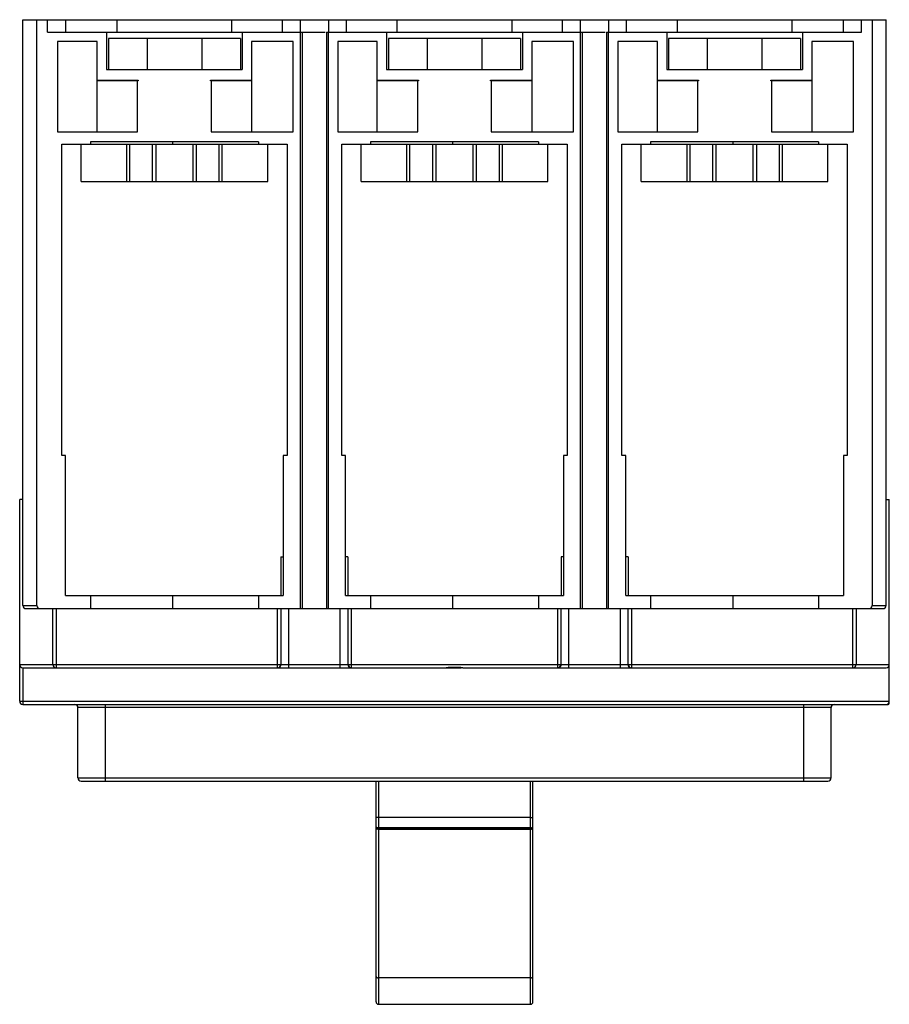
# Model space of a CAD drawing. Header units: millimetres. Extents: x 19 to 158, y 46 to 205.
import ezdxf

# ---------------------------------------------------------------- set-up
doc = ezdxf.new("R2010")
doc.units = ezdxf.units.MM
doc.header["$LTSCALE"] = 16.279879
doc.layers.get('0').update_dxf_attribs({"linetype": 'CONTINUOUS'})

msp = doc.modelspace()

# ---------------------------------------------------------------- linework, layer by layer
at = {"color": 7, "linetype": 'Continuous'}
for p, q in [((19.25, 110.47), (19.25, 204.57)), ((19.25, 204.57), (157.95, 204.57)), ((21.5, 110.47), (21.5, 204.57)), ((23.2, 202.57), (23.2, 204.57)), ((26.13, 204.57), (26.13, 202.57)), ((34.41, 202.57), (34.41, 204.57)), ((52.79, 204.57), (52.79, 202.57)), ((60.95, 202.57), (60.95, 204.57)), ((63.86, 202.57), (63.86, 204.57)), ((68.34, 204.57), (68.34, 202.57)), ((71.25, 202.57), (71.25, 204.57)), ((79.41, 202.57), (79.41, 204.57)), ((97.79, 204.57), (97.79, 202.57)), ((105.95, 202.57), (105.95, 204.57)), ((108.86, 202.57), (108.86, 204.57)), ((113.34, 204.57), (113.34, 202.57)), ((116.25, 202.57), (116.25, 204.57)), ((124.41, 202.57), (124.41, 204.57)), ((142.79, 204.57), (142.79, 202.57)), ((151.07, 202.57), (151.07, 204.57)), ((154, 202.57), (154, 204.57)), ((155.7, 204.57), (155.7, 110.47)), ((157.95, 110.47), (157.95, 204.57)), ((23.2, 202.57), (67.83, 202.57)), ((32.7, 202.57), (32.7, 196.57)), ((54.5, 202.57), (54.5, 196.57)), ((63.85, 109.97), (63.85, 202.57)), ((64.17, 109.97), (64.17, 202.57)), ((68.04, 202.57), (68.04, 109.97)), ((68.04, 202.57), (112.83, 202.57)), ((68.35, 109.97), (68.35, 202.57)), ((77.7, 202.57), (77.7, 196.57)), ((99.5, 202.57), (99.5, 196.57)), ((108.85, 109.97), (108.85, 202.57)), ((109.17, 109.97), (109.17, 202.57)), ((113.04, 202.57), (113.04, 109.97)), ((113.04, 202.57), (154, 202.57)), ((113.35, 109.97), (113.35, 202.57)), ((122.7, 202.57), (122.7, 196.57)), ((144.5, 202.57), (144.5, 196.57)), ((24.85, 201.07), (24.85, 186.57)), ((31.2, 201.07), (24.85, 201.07)), ((31.2, 186.57), (31.2, 201.07)), ((33, 201.57), (33, 196.57)), ((54.2, 201.57), (33, 201.57)), ((39.21, 201.57), (39.21, 196.57)), ((47.99, 201.57), (47.99, 196.57)), ((54.2, 201.57), (54.2, 196.57)), ((56, 201.07), (56, 186.57)), ((62.7, 201.07), (56, 201.07)), ((62.7, 186.57), (62.7, 201.07)), ((69.85, 201.07), (69.85, 186.57)), ((76.2, 201.07), (69.85, 201.07)), ((76.2, 186.57), (76.2, 201.07)), ((78, 201.57), (78, 196.57)), ((99.2, 201.57), (78, 201.57)), ((84.21, 201.57), (84.21, 196.57)), ((92.99, 201.57), (92.99, 196.57)), ((99.2, 201.57), (99.2, 196.57)), ((101, 201.07), (101, 186.57)), ((107.7, 201.07), (101, 201.07)), ((107.7, 186.57), (107.7, 201.07)), ((114.85, 201.07), (114.85, 186.57)), ((121.2, 201.07), (114.85, 201.07)), ((121.2, 186.57), (121.2, 201.07)), ((123, 201.57), (123, 196.57)), ((144.2, 201.57), (123, 201.57)), ((129.21, 201.57), (129.21, 196.57)), ((137.99, 201.57), (137.99, 196.57)), ((144.2, 201.57), (144.2, 196.57)), ((146, 201.07), (146, 186.57)), ((152.7, 201.07), (146, 201.07)), ((152.7, 186.57), (152.7, 201.07)), ((32.7, 196.57), (54.5, 196.57)), ((77.7, 196.57), (99.5, 196.57)), ((122.7, 196.57), (144.5, 196.57)), ((31.2, 194.87), (37.8, 194.87)), ((37.8, 194.77), (31.2, 194.77)), ((37.7, 186.57), (37.7, 194.77)), ((37.8, 194.87), (37.8, 194.77)), ((49.4, 194.77), (49.4, 194.87)), ((49.4, 194.87), (56, 194.87)), ((56, 194.77), (49.4, 194.77)), ((49.5, 194.77), (49.5, 186.57)), ((76.2, 194.87), (82.8, 194.87)), ((82.8, 194.77), (76.2, 194.77)), ((82.7, 186.57), (82.7, 194.77)), ((82.8, 194.87), (82.8, 194.77)), ((94.4, 194.77), (94.4, 194.87)), ((94.4, 194.87), (101, 194.87)), ((101, 194.77), (94.4, 194.77)), ((94.5, 194.77), (94.5, 186.57)), ((121.2, 194.87), (127.8, 194.87)), ((127.8, 194.77), (121.2, 194.77)), ((127.7, 186.57), (127.7, 194.77)), ((127.8, 194.87), (127.8, 194.77)), ((139.4, 194.77), (139.4, 194.87)), ((139.4, 194.87), (146, 194.87)), ((146, 194.77), (139.4, 194.77)), ((139.5, 194.77), (139.5, 186.57)), ((24.85, 186.57), (37.7, 186.57)), ((49.5, 186.57), (62.7, 186.57)), ((69.85, 186.57), (82.7, 186.57)), ((94.5, 186.57), (107.7, 186.57)), ((114.85, 186.57), (127.7, 186.57)), ((139.5, 186.57), (152.7, 186.57)), ((25.5, 134.57), (25.5, 184.57)), ((25.5, 184.57), (61.7, 184.57)), ((28.6, 178.57), (28.6, 184.57)), ((30.1, 184.97), (30.1, 184.57)), ((57.1, 184.97), (30.1, 184.97)), ((35.96, 178.57), (35.96, 184.57)), ((36.39, 184.57), (36.39, 178.57)), ((40.1, 178.57), (40.1, 184.57)), ((40.6, 184.57), (40.6, 178.57)), ((43.3, 184.97), (43.3, 184.57)), ((46.6, 178.57), (46.6, 184.57)), ((47.1, 184.57), (47.1, 178.57)), ((50.81, 178.57), (50.81, 184.57)), ((51.24, 184.57), (51.24, 178.57)), ((57.1, 184.97), (57.1, 184.57)), ((58.6, 178.57), (58.6, 184.57)), ((61.7, 184.57), (61.7, 134.57)), ((70.5, 134.57), (70.5, 184.57)), ((70.5, 184.57), (106.7, 184.57)), ((73.6, 178.57), (73.6, 184.57)), ((75.1, 184.97), (75.1, 184.57)), ((102.1, 184.97), (75.1, 184.97)), ((80.96, 178.57), (80.96, 184.57)), ((81.39, 184.57), (81.39, 178.57)), ((85.1, 178.57), (85.1, 184.57)), ((85.6, 184.57), (85.6, 178.57)), ((88.3, 184.97), (88.3, 184.57)), ((91.6, 178.57), (91.6, 184.57)), ((92.1, 184.57), (92.1, 178.57)), ((95.81, 178.57), (95.81, 184.57)), ((96.24, 184.57), (96.24, 178.57)), ((102.1, 184.97), (102.1, 184.57)), ((103.6, 178.57), (103.6, 184.57)), ((106.7, 184.57), (106.7, 134.57)), ((115.5, 134.57), (115.5, 184.57)), ((115.5, 184.57), (151.7, 184.57)), ((118.6, 178.57), (118.6, 184.57)), ((120.1, 184.97), (120.1, 184.57)), ((147.1, 184.97), (120.1, 184.97)), ((125.96, 178.57), (125.96, 184.57)), ((126.39, 184.57), (126.39, 178.57)), ((130.1, 178.57), (130.1, 184.57)), ((130.6, 184.57), (130.6, 178.57)), ((133.3, 184.97), (133.3, 184.57)), ((136.6, 178.57), (136.6, 184.57)), ((137.1, 184.57), (137.1, 178.57)), ((140.81, 178.57), (140.81, 184.57)), ((141.24, 184.57), (141.24, 178.57)), ((147.1, 184.97), (147.1, 184.57)), ((148.6, 178.57), (148.6, 184.57)), ((151.7, 184.57), (151.7, 134.57)), ((28.6, 178.57), (58.6, 178.57)), ((73.6, 178.57), (103.6, 178.57)), ((118.6, 178.57), (148.6, 178.57)), ((26.1, 134.57), (25.5, 134.57)), ((26.1, 112.07), (26.1, 134.57)), ((61.1, 134.57), (61.1, 112.07)), ((61.7, 134.57), (61.1, 134.57)), ((71.1, 134.57), (70.5, 134.57)), ((71.1, 112.07), (71.1, 134.57)), ((106.7, 134.57), (106.1, 134.57)), ((106.1, 134.57), (106.1, 112.07)), ((116.1, 134.57), (115.5, 134.57)), ((116.1, 112.07), (116.1, 134.57)), ((151.7, 134.57), (151.1, 134.57)), ((151.1, 134.57), (151.1, 112.07)), ((18.75, 95.07), (18.75, 127.47)), ((19.25, 127.47), (18.75, 127.47)), ((157.95, 127.47), (158.45, 127.47)), ((158.45, 95.07), (158.45, 127.47)), ((60.71, 118.27), (60.71, 112.07)), ((60.71, 118.27), (61.1, 118.27)), ((71.49, 118.27), (71.1, 118.27)), ((71.49, 118.27), (71.49, 112.07)), ((106.1, 118.27), (105.71, 118.27)), ((105.71, 118.27), (105.71, 112.07)), ((116.49, 118.27), (116.1, 118.27)), ((116.49, 118.27), (116.49, 112.07)), ((26.1, 112.07), (61.1, 112.07)), ((30.1, 112.07), (30.1, 109.97)), ((43.3, 112.07), (43.3, 109.97)), ((57.1, 112.07), (57.1, 109.97)), ((71.1, 112.07), (106.1, 112.07)), ((75.1, 112.07), (75.1, 109.97)), ((88.3, 112.07), (88.3, 109.97)), ((102.1, 112.07), (102.1, 109.97)), ((116.1, 112.07), (151.1, 112.07)), ((120.1, 112.07), (120.1, 109.97)), ((133.3, 112.07), (133.3, 109.97)), ((147.1, 112.07), (147.1, 109.97)), ((19.25, 110.47), (21.5, 110.47)), ((19.75, 109.97), (157.45, 109.97)), ((24.1, 100.97), (24.1, 109.97)), ((24.6, 109.97), (24.6, 100.47)), ((60.18, 100.47), (60.18, 109.97)), ((60.68, 109.97), (60.68, 100.97)), ((60.74, 100.97), (60.74, 109.97)), ((61.94, 109.97), (61.94, 100.47)), ((70.26, 100.47), (70.26, 109.97)), ((71.46, 109.97), (71.46, 100.97)), ((71.52, 100.97), (71.52, 109.97)), ((72.02, 109.97), (72.02, 100.47)), ((105.18, 100.47), (105.18, 109.97)), ((105.68, 109.97), (105.68, 100.97)), ((105.74, 100.97), (105.74, 109.97)), ((106.94, 109.97), (106.94, 100.47)), ((115.26, 100.47), (115.26, 109.97)), ((116.46, 109.97), (116.46, 100.97)), ((116.52, 100.97), (116.52, 109.97)), ((117.02, 109.97), (117.02, 100.47)), ((152.6, 100.47), (152.6, 109.97)), ((153.1, 109.97), (153.1, 100.97)), ((155.7, 110.47), (157.95, 110.47)), ((18.75, 100.97), (158.45, 100.97)), ((19.25, 100.47), (19.25, 94.57)), ((19.25, 100.47), (89.67, 100.47)), ((89.93, 100.47), (157.95, 100.47)), ((18.75, 95.07), (158.45, 95.07)), ((19.25, 94.57), (158.25, 94.57)), ((28.11, 82.77), (28.11, 94.07)), ((149.09, 94.07), (28.11, 94.07)), ((32.51, 82.27), (32.51, 94.57)), ((144.7, 82.27), (144.7, 94.57)), ((149.09, 82.77), (149.09, 94.07)), ((158.25, 94.57), (158.25, 94.69)), ((158.45, 94.77), (158.45, 94.81)), ((28.11, 82.77), (149.09, 82.77)), ((28.61, 82.27), (148.59, 82.27)), ((76, 46.8), (76, 82.27)), ((76.4, 82.27), (76.4, 74.77)), ((100.8, 74.77), (100.8, 82.27)), ((101.2, 46.8), (101.2, 82.27)), ((100.8, 76.39), (76.4, 76.39)), ((101.19, 74.63), (76.01, 74.63)), ((100.8, 74.77), (76.4, 74.77)), ((100.8, 74.5), (76.4, 74.5)), ((76.4, 74.5), (76.4, 46.4)), ((100.8, 46.4), (100.8, 74.5)), ((100.8, 50.66), (76.4, 50.66)), ((76.4, 46.4), (100.8, 46.4))]:
    msp.add_line(p, q, dxfattribs=at)
for centre, radius, start, end in [((19.75, 110.47), 0.5, 180, 270), ((22, 110.47), 0.5, 180, 270), ((155.2, 110.47), 0.5, 270, 360), ((157.45, 110.47), 0.5, 270, 360), ((19.25, 100.97), 0.5, 180, 270), ((24.6, 100.97), 0.5, 180, 270), ((60.18, 100.97), 0.5, 269.9866, 0.0221), ((71.96, 100.97), 0.5, 179.9779, 270.0134), ((72.02, 100.97), 0.5, 179.9779, 270.0134), ((105.18, 100.97), 0.5, 269.9893, 0.0195), ((116.96, 100.97), 0.5, 179.9779, 270.0134), ((117.02, 100.97), 0.5, 179.9779, 270.0134), ((152.6, 100.97), 0.5, 270, 360), ((157.95, 100.97), 0.5, 270, 360), ((19.25, 95.07), 0.5, 180, 270), ((157.95, 95.07), 0.5, 270, 360), ((27.61, 94.07), 0.5, 0, 90), ((149.59, 94.07), 0.5, 90, 180), ((158.25, 94.77), 0.2, 270, 360), ((28.61, 82.77), 0.5, 180, 270), ((148.59, 82.77), 0.5, 270, 360), ((76.4, 46.8), 0.4, 180, 270), ((100.8, 46.8), 0.4, 270, 360)]:
    msp.add_arc(centre, radius, start, end, dxfattribs=at)
for points in [[(60.24, 100.47), (60.33, 100.47), (60.42, 100.5), (60.49, 100.54)], [(105.24, 100.47), (105.33, 100.47), (105.42, 100.5), (105.49, 100.54)], [(105.49, 100.54), (105.57, 100.58), (105.63, 100.65), (105.67, 100.72)], [(105.67, 100.72), (105.72, 100.8), (105.74, 100.89), (105.74, 100.97)]]:
    msp.add_open_spline(points, degree=3, dxfattribs=at)
for points, knots in [([(60.49, 100.54), (60.57, 100.58), (60.69, 100.71), (60.74, 100.89), (60.74, 100.97)], [0, 0, 0, 0, 0.499984, 1, 1, 1, 1]), ([(89.93, 100.47), (89.71, 100.47), (89.27, 100.5), (88.6, 100.52), (87.93, 100.5), (87.49, 100.47), (87.27, 100.47)], [0, 0, 0, 0, 0.247098, 0.5, 0.752902, 1, 1, 1, 1]), ([(76.4, 76.39), (76.35, 76.39), (76.26, 76.39), (76.13, 76.41), (76.05, 76.43), (76, 76.46), (76, 76.47)], [0, 0, 0, 0, 0.354472, 0.67944, 0.898201, 1, 1, 1, 1]), ([(100.8, 76.39), (100.85, 76.39), (100.94, 76.39), (101.07, 76.41), (101.15, 76.43), (101.2, 76.46), (101.2, 76.47)], [0, 0, 0, 0, 0.354472, 0.67944, 0.898201, 1, 1, 1, 1]), ([(76.01, 74.9), (76.02, 74.87), (76.1, 74.82), (76.18, 74.79), (76.23, 74.78)], [0, 0, 0, 0, 0.427416, 1, 1, 1, 1]), ([(76.09, 74.56), (76.08, 74.57), (76.05, 74.59), (76.03, 74.61), (76.01, 74.63)], [0, 0, 0, 0, 0.287623, 1, 1, 1, 1]), ([(76.4, 74.5), (76.34, 74.5), (76.24, 74.51), (76.14, 74.54), (76.09, 74.56)], [0, 0, 0, 0, 0.539239, 1, 1, 1, 1]), ([(76.23, 74.78), (76.24, 74.78), (76.3, 74.77), (76.36, 74.77), (76.4, 74.77)], [0, 0, 0, 0, 0.241561, 1, 1, 1, 1]), ([(100.8, 74.77), (100.83, 74.77), (100.94, 74.77), (101.04, 74.8), (101.11, 74.83)], [0, 0, 0, 0, 0.275827, 1, 1, 1, 1]), ([(100.97, 74.52), (100.96, 74.51), (100.9, 74.5), (100.84, 74.5), (100.8, 74.5)], [0, 0, 0, 0, 0.242341, 1, 1, 1, 1]), ([(101.19, 74.63), (101.17, 74.6), (101.1, 74.55), (101.02, 74.53), (100.97, 74.52)], [0, 0, 0, 0, 0.420712, 1, 1, 1, 1]), ([(101.11, 74.83), (101.12, 74.84), (101.15, 74.85), (101.18, 74.88), (101.19, 74.9)], [0, 0, 0, 0, 0.288686, 1, 1, 1, 1]), ([(76, 50.84), (76, 50.83), (76.02, 50.78), (76.09, 50.72), (76.16, 50.7), (76.2, 50.69)], [0, 0, 0, 0, 0.181284, 0.530245, 1, 1, 1, 1]), ([(76.2, 50.69), (76.22, 50.68), (76.28, 50.67), (76.35, 50.66), (76.4, 50.66)], [0, 0, 0, 0, 0.239244, 1, 1, 1, 1]), ([(100.8, 50.66), (100.85, 50.66), (100.95, 50.67), (101.09, 50.71), (101.2, 50.78), (101.2, 50.84)], [0, 0, 0, 0, 0.331543, 0.624868, 1, 1, 1, 1])]:
    msp.add_open_spline(points, degree=3, knots=knots, dxfattribs=at)

doc.saveas('drawing.dxf')
